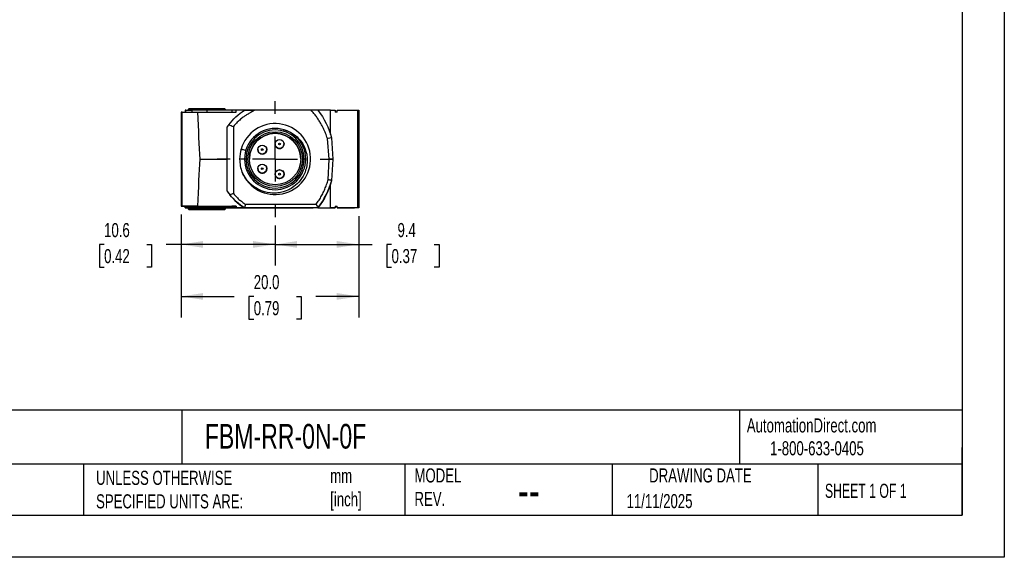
# Model space of a CAD drawing. Header units: millimetres. Extents: x 0 to 210, y 0 to 162.
# Tile 2 of 4: x 99 to 210, y 0 to 61. Entities that reach past the tile are written whole.
import ezdxf

# ---------------------------------------------------------------- set-up
doc = ezdxf.new("R2010")
doc.units = ezdxf.units.MM
doc.header["$LTSCALE"] = 0.75
doc.linetypes.add('CENTERX2', pattern=[20.32, 12.7, -2.54, 2.54, -2.54])
doc.layers.add('CENTER', color=40, linetype='CENTERX2')
doc.layers.add('DIMENSIONS', color=140, linetype='Continuous', lineweight=25)
doc.layers.add('TEXT', color=140, linetype='Continuous', lineweight=25)
doc.styles.add('SLDTEXTSTYLE0', font='TXT', dxfattribs={"width": 0.7})
doc.styles.add('SLDTEXTSTYLE1', font='TXT', dxfattribs={"width": 0.65})
doc.dimstyles.new('SLDDIMSTYLE1', dxfattribs={"dimtxt": 1.618506, "dimasz": 2.4765, "dimexe": 0, "dimexo": 0.0625, "dimgap": 0.404626, "dimtad": 0, "dimtih": 1, "dimtoh": 1, "dimdec": 1, "dimrnd": 1e-09, "dimzin": 12, "dimdsep": 46, "dimtxsty": 'SLDTEXTSTYLE0', "dimsah": 1, "dimcen": 0.09, "dimadec": 0, "dimazin": 3, "dimtfac": 1, "dimtdec": 1, "dimtofl": 0, "dimtmove": 0, "dimatfit": 3, "dimfxl": 0, "dimfrac": 2, "dimtolj": 1, "dimtzin": 12, "dimarcsym": 0})
doc.dimstyles.new('SLDDIMSTYLE4', dxfattribs={"dimtxt": 1.618506, "dimasz": 2.4765, "dimexe": 0, "dimexo": 0.0625, "dimgap": 0.404626, "dimtad": 0, "dimtih": 1, "dimtoh": 1, "dimdec": 1, "dimrnd": 1e-09, "dimzin": 4, "dimdsep": 46, "dimtxsty": 'SLDTEXTSTYLE0', "dimsah": 1, "dimcen": 0.09, "dimadec": 0, "dimazin": 1, "dimtfac": 1, "dimtdec": 1, "dimtofl": 0, "dimtmove": 0, "dimatfit": 3, "dimfxl": 0, "dimfrac": 2, "dimtolj": 1, "dimtzin": 12, "dimarcsym": 0})

# ---------------------------------------------------------------- blocks, each defined once
blk = doc.blocks.new('_D_9')
at = {"layer": 'DIMENSIONS'}
for p, q in [((116.74, 38.63), (116.74, 27.02)), ((136.77, 38.43), (136.77, 27.02)), ((116.74, 29.4), (122.74, 29.4)), ((124.93, 29.4), (124.38, 29.4)), ((124.38, 29.4), (124.38, 26.83)), ((129.74, 29.4), (130.28, 29.4)), ((130.28, 29.4), (130.28, 26.83)), ((136.77, 29.4), (131.93, 29.4)), ((124.38, 26.83), (124.93, 26.83)), ((130.28, 26.83), (129.74, 26.83))]:
    blk.add_line(p, q, dxfattribs=at)
for points in [[(116.74, 29.4), (119.22, 29.02), (119.22, 29.78)], [(136.77, 29.4), (134.29, 29.78), (134.29, 29.02)]]:
    blk.add_solid(points, dxfattribs=at)
at = {"layer": 'DIMENSIONS', "char_height": 1.587, "attachment_point": 1, "style": 'SLDTEXTSTYLE0'}
for s, insert in [('20.0', (124.93, 31.81)), ('0.79', (124.93, 28.87))]:
    blk.add_mtext(s, dxfattribs=dict(at, insert=insert))
blk = doc.blocks.new('_D_10')
at = {"layer": 'DIMENSIONS'}
for p, q in [((136.77, 38.43), (136.77, 32.88)), ((127.34, 37.39), (127.34, 32.88)), ((127.34, 35.26), (136.77, 35.26)), ((136.77, 35.26), (138.28, 35.26)), ((140.47, 35.26), (139.93, 35.26)), ((139.93, 35.26), (139.93, 32.69)), ((145.28, 35.26), (145.82, 35.26)), ((145.82, 35.26), (145.82, 32.69)), ((139.93, 32.69), (140.47, 32.69)), ((145.82, 32.69), (145.28, 32.69))]:
    blk.add_line(p, q, dxfattribs=at)
for points in [[(127.34, 35.26), (129.82, 34.88), (129.82, 35.64)], [(136.77, 35.26), (134.29, 35.64), (134.29, 34.88)]]:
    blk.add_solid(points, dxfattribs=at)
at = {"layer": 'DIMENSIONS', "char_height": 1.587, "attachment_point": 1, "style": 'SLDTEXTSTYLE0'}
for s, insert in [('9.4', (141.14, 37.67)), ('0.37', (140.47, 34.74))]:
    blk.add_mtext(s, dxfattribs=dict(at, insert=insert))
blk = doc.blocks.new('_D_11')
at = {"layer": 'DIMENSIONS'}
for p, q in [((116.74, 38.63), (116.74, 32.88)), ((127.34, 37.39), (127.34, 32.88)), ((108.06, 35.26), (107.52, 35.26)), ((107.52, 35.26), (107.52, 32.69)), ((112.87, 35.26), (113.41, 35.26)), ((113.41, 35.26), (113.41, 32.69)), ((116.74, 35.26), (115.06, 35.26)), ((127.34, 35.26), (116.74, 35.26)), ((107.52, 32.69), (108.06, 32.69)), ((113.41, 32.69), (112.87, 32.69))]:
    blk.add_line(p, q, dxfattribs=at)
for points in [[(116.74, 35.26), (119.22, 34.88), (119.22, 35.64)], [(127.34, 35.26), (124.86, 35.64), (124.86, 34.88)]]:
    blk.add_solid(points, dxfattribs=at)
at = {"layer": 'DIMENSIONS', "char_height": 1.587, "attachment_point": 1, "style": 'SLDTEXTSTYLE0'}
for s, insert in [('10.6', (108.06, 37.67)), ('0.42', (108.06, 34.74))]:
    blk.add_mtext(s, dxfattribs=dict(at, insert=insert))
blk = doc.blocks.new('SW_CENTERMARKSYMBOL_0')
at = {"layer": 'CENTER', "color": 0}
for p, q in [((0, 5.08), (0, 6.54)), ((0, 0), (0, 2.54)), ((-5.08, 0), (-6.54, 0)), ((0, 0), (-2.54, 0)), ((0, 0), (0, -2.54)), ((0, 0), (2.54, 0)), ((5.08, 0), (6.54, 0)), ((0, -5.08), (0, -6.54))]:
    blk.add_line(p, q, dxfattribs=at)

msp = doc.modelspace()

# ---------------------------------------------------------------- linework, layer by layer
at = {"color": 7, "linetype": 'Continuous'}
for p, q in [((209.55, 161.93), (209.55, 0)), ((209.55, 0), (0, 0))]:
    msp.add_line(p, q, dxfattribs=at)
for p, q in [((116.74, 50.18), (116.74, 39.58)), ((116.86, 39.58), (116.86, 50.18)), ((117.19, 50.38), (117.19, 50.18)), ((117.26, 50.18), (117.26, 50.38)), ((117.64, 50.58), (117.54, 50.48)), ((117.54, 50.48), (117.54, 50.38)), ((117.95, 50.38), (117.95, 50.18)), ((118.57, 50.18), (122.94, 50.18)), ((119.64, 50.38), (119.64, 50.18)), ((122.44, 50.38), (119.64, 50.38)), ((121.74, 50.48), (121.64, 50.58)), ((121.74, 50.38), (121.74, 50.48)), ((122.44, 50.38), (122.44, 50.18)), ((122.94, 50.18), (122.94, 50.38)), ((125.03, 50.38), (122.94, 50.38)), ((131.4, 50.38), (125.03, 50.38)), ((131.64, 50.38), (131.4, 50.38)), ((133.59, 50.38), (131.74, 50.38)), ((133.59, 47.66), (133.59, 50.38)), ((133.59, 50.38), (134.12, 50.38)), ((134.12, 50.38), (134.12, 50.18)), ((134.32, 50.18), (134.12, 50.18)), ((134.32, 50.18), (134.32, 50.38)), ((134.32, 50.38), (136.68, 50.38)), ((136.68, 39.38), (136.68, 50.38)), ((136.77, 50.38), (136.77, 39.38)), ((136.77, 49.05), (136.77, 49.05)), ((121.94, 44.88), (121.94, 48.5)), ((122.64, 48.56), (122.64, 40.99)), ((133.44, 44.86), (133.23, 47.2)), ((133.71, 47.28), (133.32, 47.18)), ((133.71, 47.28), (133.84, 44.88)), ((123.53, 46.1), (123.49, 45.95)), ((123.71, 46.55), (123.71, 46.55)), ((125.39, 45.95), (125.39, 45.95)), ((126.39, 45.95), (126.39, 45.95)), ((127.34, 46.58), (127.34, 46.58)), ((128.34, 46.58), (128.34, 46.58)), ((118.86, 44.88), (121.94, 44.88)), ((121.94, 41.26), (121.94, 44.88)), ((123.34, 44.88), (123.34, 44.88)), ((123.89, 44.88), (123.34, 44.88)), ((124.06, 44.88), (123.89, 44.88)), ((123.89, 44.88), (123.89, 44.88)), ((130.79, 44.88), (130.62, 44.88)), ((130.79, 44.88), (130.79, 44.88)), ((133.32, 42.55), (133.44, 44.86)), ((133.84, 44.86), (133.44, 44.86)), ((133.84, 44.88), (133.71, 42.48)), ((133.84, 44.86), (133.71, 42.48)), ((133.84, 44.88), (133.84, 44.86)), ((133.84, 44.88), (133.84, 44.88)), ((125.39, 43.8), (125.39, 43.8)), ((126.39, 43.8), (126.39, 43.8)), ((127.34, 43.18), (127.34, 43.18)), ((128.34, 43.18), (128.34, 43.18)), ((133.71, 42.48), (133.71, 42.48)), ((133.59, 39.38), (133.59, 42.07)), ((116.74, 39.58), (116.74, 39.58)), ((117.19, 39.38), (117.19, 39.58)), ((117.19, 39.38), (117.2, 39.38)), ((117.2, 39.38), (117.54, 39.38)), ((117.26, 39.38), (117.26, 39.58)), ((117.54, 39.38), (117.54, 39.28)), ((117.54, 39.28), (117.64, 39.18)), ((117.95, 39.58), (117.95, 39.38)), ((118.57, 39.58), (122.94, 39.58)), ((119.64, 39.58), (122.44, 39.58)), ((119.64, 39.38), (119.64, 39.58)), ((122.44, 39.38), (119.64, 39.38)), ((121.64, 39.18), (121.74, 39.28)), ((121.74, 39.28), (121.74, 39.38)), ((121.74, 39.38), (121.9, 39.38)), ((122.44, 39.58), (122.44, 39.58)), ((122.94, 39.58), (122.44, 39.58)), ((122.44, 39.38), (122.44, 39.58)), ((122.44, 39.38), (130.24, 39.38)), ((122.44, 39.38), (122.44, 39.38)), ((122.94, 39.58), (122.94, 39.38)), ((122.94, 39.58), (122.94, 39.58)), ((122.94, 39.38), (122.94, 39.38)), ((123.88, 39.38), (122.94, 39.38)), ((123.99, 39.78), (123.87, 39.38)), ((132.17, 39.38), (123.88, 39.38)), ((123.88, 39.38), (123.88, 39.38)), ((123.99, 39.78), (131.97, 39.78)), ((130.24, 39.38), (131.64, 39.38)), ((130.24, 39.38), (130.24, 39.38)), ((132.16, 39.38), (131.64, 39.38)), ((131.64, 39.38), (131.64, 39.38)), ((132.16, 39.38), (132.16, 39.38)), ((132.16, 39.38), (133.59, 39.38)), ((132.16, 39.38), (134.12, 39.38)), ((134.12, 39.38), (133.59, 39.38)), ((134.12, 39.58), (134.32, 39.58)), ((134.12, 39.58), (134.12, 39.38)), ((134.12, 39.58), (134.32, 39.58)), ((134.12, 39.58), (134.12, 39.58)), ((134.12, 39.38), (134.12, 39.38)), ((134.32, 39.38), (134.32, 39.58)), ((134.32, 39.58), (134.32, 39.58)), ((136.68, 39.38), (134.32, 39.38)), ((134.32, 39.38), (135.25, 39.38)), ((134.32, 39.38), (134.32, 39.38)), ((135.25, 39.38), (135.32, 39.38)), ((135.32, 39.38), (135.35, 39.38)), ((135.35, 39.38), (136.28, 39.38)), ((136.77, 39.38), (136.28, 39.38)), ((136.77, 39.38), (136.77, 39.38))]:
    msp.add_line(p, q)
at = {"flags": 128}
for points in [[(116.86, 50.18), (116.83, 50.18), (116.81, 50.18), (116.79, 50.18), (116.77, 50.18), (116.76, 50.18), (116.75, 50.18), (116.74, 50.18), (116.74, 50.18)], [(116.86, 50.18), (116.94, 50.18), (117.05, 50.18), (117.19, 50.18), (117.36, 50.18), (117.56, 50.18), (117.79, 50.18), (118.03, 50.18), (118.29, 50.18), (118.57, 50.18)], [(117.26, 50.38), (117.24, 50.38), (117.23, 50.38), (117.22, 50.38), (117.21, 50.38), (117.2, 50.38), (117.19, 50.38), (117.19, 50.38), (117.19, 50.38)], [(117.26, 50.38), (117.29, 50.38), (117.35, 50.38), (117.41, 50.38), (117.49, 50.38), (117.59, 50.38), (117.7, 50.38), (117.82, 50.38), (117.95, 50.38)], [(121.74, 50.48), (121.72, 50.48), (121.67, 50.48), (121.59, 50.48), (121.48, 50.48), (121.34, 50.48), (121.17, 50.48), (120.98, 50.48), (120.77, 50.48), (120.53, 50.48), (120.29, 50.48), (120.03, 50.48), (119.77, 50.48), (119.51, 50.48), (119.25, 50.48), (118.99, 50.48), (118.75, 50.48), (118.52, 50.48), (118.3, 50.48), (118.11, 50.48), (117.94, 50.48), (117.8, 50.48), (117.69, 50.48), (117.61, 50.48), (117.56, 50.48), (117.54, 50.48)], [(117.64, 50.58), (117.64, 50.58), (117.68, 50.58), (117.74, 50.58), (117.84, 50.58), (117.96, 50.58), (118.12, 50.58), (118.3, 50.58), (118.5, 50.58), (118.72, 50.58), (118.95, 50.58), (119.2, 50.58), (119.45, 50.58), (119.7, 50.58), (119.96, 50.58), (120.21, 50.58), (120.45, 50.58), (120.68, 50.58), (120.89, 50.58), (121.08, 50.58), (121.24, 50.58), (121.38, 50.58), (121.49, 50.58), (121.58, 50.58), (121.62, 50.58), (121.64, 50.58)], [(119.64, 50.38), (119.41, 50.38), (119.18, 50.38), (118.95, 50.38), (118.73, 50.38), (118.52, 50.38), (118.32, 50.38), (118.13, 50.38), (117.95, 50.38)], [(122.94, 50.38), (122.93, 50.38), (122.89, 50.38), (122.83, 50.38), (122.75, 50.38), (122.65, 50.38), (122.53, 50.38), (122.44, 50.38)], [(136.68, 50.38), (136.7, 50.38), (136.71, 50.38), (136.73, 50.38), (136.74, 50.38), (136.75, 50.38), (136.76, 50.38), (136.76, 50.38), (136.77, 50.38)], [(128.23, 48.2), (128.31, 48.18), (128.58, 48.1), (128.8, 48.02), (128.97, 47.94), (129.2, 47.83), (129.41, 47.69), (129.67, 47.5), (129.82, 47.37), (129.94, 47.25), (130.05, 47.13), (130.17, 47), (130.27, 46.86), (130.37, 46.72), (130.46, 46.58), (130.61, 46.29), (130.74, 45.98), (130.85, 45.63), (130.9, 45.45), (130.93, 45.28), (130.95, 45.12), (130.96, 44.98), (130.97, 44.76), (130.96, 44.62), (130.95, 44.45), (130.93, 44.28), (130.91, 44.11), (130.87, 43.94), (130.83, 43.77), (130.78, 43.61), (130.71, 43.41), (130.62, 43.19), (130.49, 42.95), (130.33, 42.69), (130.17, 42.47), (130, 42.27), (129.83, 42.09), (129.65, 41.93), (129.46, 41.78), (129.29, 41.66), (129.13, 41.56), (128.99, 41.49), (128.88, 41.43), (128.79, 41.38), (128.57, 41.29), (128.25, 41.18), (127.81, 41.09), (127.64, 41.06), (127.48, 41.05), (127.31, 41.04), (127.14, 41.04), (126.96, 41.05), (126.78, 41.06), (126.46, 41.11), (126.13, 41.19), (125.81, 41.3), (125.34, 41.52), (124.9, 41.8), (124.64, 42.01), (124.4, 42.24), (124.16, 42.51), (123.97, 42.77), (123.82, 43.01), (123.71, 43.21), (123.63, 43.39), (123.63, 43.39)], [(116.74, 39.58), (116.74, 39.58), (116.75, 39.58), (116.76, 39.58), (116.77, 39.58), (116.79, 39.58), (116.81, 39.58), (116.83, 39.58), (116.86, 39.58)], [(116.86, 39.58), (116.83, 39.58), (116.81, 39.58), (116.79, 39.58), (116.77, 39.58), (116.76, 39.58), (116.75, 39.58), (116.74, 39.58), (116.74, 39.58)], [(118.57, 39.58), (118.29, 39.58), (118.03, 39.58), (117.79, 39.58), (117.56, 39.58), (117.36, 39.58), (117.19, 39.58), (117.05, 39.58), (116.94, 39.58), (116.86, 39.58)], [(116.86, 39.58), (116.88, 39.58), (116.92, 39.58), (116.96, 39.58), (117.01, 39.58), (117.06, 39.58), (117.13, 39.58), (117.19, 39.58), (117.27, 39.58)], [(117.19, 39.58), (117.19, 39.58), (117.19, 39.58), (117.2, 39.58), (117.21, 39.58), (117.22, 39.58), (117.23, 39.58), (117.24, 39.58), (117.26, 39.58)], [(117.26, 39.38), (117.24, 39.38), (117.23, 39.38), (117.22, 39.38), (117.21, 39.38), (117.2, 39.38), (117.19, 39.38), (117.19, 39.38), (117.19, 39.38)], [(117.26, 39.58), (117.29, 39.58), (117.35, 39.58), (117.41, 39.58), (117.49, 39.58), (117.59, 39.58), (117.7, 39.58), (117.82, 39.58), (117.95, 39.58)], [(117.95, 39.38), (117.82, 39.38), (117.7, 39.38), (117.59, 39.38), (117.49, 39.38), (117.41, 39.38), (117.35, 39.38), (117.29, 39.38), (117.26, 39.38)], [(119.64, 39.38), (119.38, 39.38), (119.12, 39.38), (118.87, 39.38), (118.63, 39.38), (118.41, 39.38), (118.2, 39.38), (118.02, 39.38), (117.87, 39.38), (117.74, 39.38), (117.64, 39.38), (117.58, 39.38), (117.54, 39.38), (117.54, 39.38)], [(117.54, 39.28), (117.56, 39.28), (117.61, 39.28), (117.69, 39.28), (117.8, 39.28), (117.94, 39.28), (118.11, 39.28), (118.3, 39.28), (118.52, 39.28), (118.75, 39.28), (118.99, 39.28), (119.25, 39.28), (119.51, 39.28), (119.77, 39.28), (120.03, 39.28), (120.29, 39.28), (120.53, 39.28), (120.77, 39.28), (120.98, 39.28), (121.17, 39.28), (121.34, 39.28), (121.48, 39.28), (121.59, 39.28), (121.67, 39.28), (121.72, 39.28), (121.74, 39.28)], [(121.64, 39.18), (121.62, 39.18), (121.58, 39.18), (121.49, 39.18), (121.38, 39.18), (121.24, 39.18), (121.08, 39.18), (120.89, 39.18), (120.68, 39.18), (120.45, 39.18), (120.21, 39.18), (119.96, 39.18), (119.7, 39.18), (119.45, 39.18), (119.2, 39.18), (118.95, 39.18), (118.72, 39.18), (118.5, 39.18), (118.3, 39.18), (118.12, 39.18), (117.96, 39.18), (117.84, 39.18), (117.74, 39.18), (117.68, 39.18), (117.64, 39.18), (117.64, 39.18), (117.68, 39.18), (117.74, 39.18), (117.84, 39.18), (117.96, 39.18), (118.12, 39.18), (118.3, 39.18), (118.5, 39.18), (118.72, 39.18), (118.95, 39.18), (119.2, 39.18), (119.45, 39.18), (119.7, 39.18), (119.96, 39.18), (120.21, 39.18), (120.45, 39.18), (120.68, 39.18), (120.89, 39.18), (121.08, 39.18), (121.24, 39.18), (121.38, 39.18), (121.49, 39.18), (121.58, 39.18), (121.62, 39.18), (121.64, 39.18)], [(117.95, 39.58), (118.13, 39.58), (118.32, 39.58), (118.52, 39.58), (118.73, 39.58), (118.95, 39.58), (119.18, 39.58), (119.41, 39.58), (119.64, 39.58)], [(119.64, 39.38), (119.41, 39.38), (119.18, 39.38), (118.95, 39.38), (118.73, 39.38), (118.52, 39.38), (118.32, 39.38), (118.13, 39.38), (117.95, 39.38)], [(119.64, 39.18), (119.86, 39.18), (120.08, 39.18), (120.29, 39.18), (120.49, 39.18), (120.66, 39.18), (120.81, 39.18), (120.94, 39.18), (121.04, 39.18), (121.1, 39.18), (121.14, 39.18), (121.14, 39.18), (121.1, 39.18), (121.04, 39.18), (120.94, 39.18), (120.81, 39.18), (120.66, 39.18), (120.49, 39.18), (120.29, 39.18), (120.08, 39.18), (119.86, 39.18), (119.64, 39.18), (119.42, 39.18), (119.2, 39.18), (118.99, 39.18), (118.8, 39.18), (118.62, 39.18), (118.47, 39.18), (118.34, 39.18), (118.24, 39.18), (118.18, 39.18), (118.14, 39.18), (118.14, 39.18), (118.18, 39.18), (118.24, 39.18), (118.34, 39.18), (118.47, 39.18), (118.62, 39.18), (118.8, 39.18), (118.99, 39.18), (119.2, 39.18), (119.42, 39.18), (119.64, 39.18)], [(121.74, 39.38), (121.74, 39.38), (121.7, 39.38), (121.64, 39.38), (121.54, 39.38), (121.41, 39.38), (121.26, 39.38), (121.08, 39.38), (120.88, 39.38), (120.65, 39.38), (120.41, 39.38), (120.16, 39.38), (119.9, 39.38), (119.64, 39.38)], [(121.9, 39.38), (122.02, 39.38), (122.13, 39.38), (122.22, 39.38), (122.3, 39.38), (122.36, 39.38), (122.41, 39.38), (122.43, 39.38), (122.44, 39.38)], [(122.94, 39.58), (122.93, 39.58), (122.89, 39.58), (122.83, 39.58), (122.75, 39.58), (122.65, 39.58), (122.52, 39.58), (122.44, 39.58)], [(122.94, 39.38), (122.93, 39.38), (122.89, 39.38), (122.83, 39.38), (122.75, 39.38), (122.65, 39.38), (122.53, 39.38), (122.44, 39.38)], [(136.77, 39.38), (136.76, 39.38), (136.76, 39.38), (136.75, 39.38), (136.74, 39.38), (136.73, 39.38), (136.71, 39.38), (136.7, 39.38), (136.68, 39.38)]]:
    msp.add_lwpolyline(points, dxfattribs=at)
for centre, radius in [((127.34, 44.88), 3.08), ((127.34, 44.88), 2.9), ((127.84, 46.58), 0.5), ((127.84, 46.58), 0.1), ((125.89, 45.95), 0.5), ((125.89, 45.95), 0.1), ((125.89, 43.8), 0.5), ((125.89, 43.8), 0.1), ((127.84, 43.18), 0.5), ((127.84, 43.18), 0.505), ((127.84, 43.18), 0.1)]:
    msp.add_circle(centre, radius)
for centre, radius, start, end in [((127.34, 44.88), 4, 201.8005, 163.5459), ((127.34, 44.88), 6.5, 143.6467, 146.1778), ((127.34, 44.88), 3.45, 360, 180), ((127.34, 44.88), 3.28, 360, 180), ((127.34, 44.88), 2.9, 0, 180), ((127.84, 46.58), 0.505, 270, 14.5875), ((127.34, 44.88), 4, 163.5368, 180), ((125.89, 45.95), 0.505, 175.2841, 270), ((125.89, 45.95), 0.5, 180, 247.4773), ((125.89, 45.95), 0.5, 247.4773, 0), ((125.89, 45.95), 0.505, 270, 14.5875), ((127.84, 46.58), 0.505, 175.2841, 270), ((127.84, 46.58), 0.5, 180, 247.4773), ((127.84, 46.58), 0.5, 247.4773, 0), ((127.34, 44.88), 4, 180, 201.8776), ((127.34, 44.88), 3.45, 180, 360), ((127.34, 44.88), 3.45, 180, 360), ((127.34, 44.88), 3.28, 180, 360), ((125.89, 43.8), 0.505, 175.2841, 270), ((125.89, 43.8), 0.5, 180, 247.4773), ((125.89, 43.8), 0.5, 247.4773, 0), ((125.89, 43.8), 0.505, 270, 14.5875), ((127.84, 43.18), 0.5, 180, 247.4773), ((127.84, 43.18), 0.5, 247.4773, 0), ((125.04, 44.88), 9, 322.3301, 344.5376), ((127.34, 44.88), 6.5, 213.8222, 218.3074), ((127.34, 44.88), 6.5, 213.8222, 237.7958)]:
    msp.add_arc(centre, radius, start, end)
for centre, major_axis, start_param, end_param in [((119.6, 199.93), (0.02, 160.41), 2.774909, 2.882259), ((119.6, -110.17), (-0.02, 160.41), 0.259334, 0.366684)]:
    msp.add_ellipse(centre, major_axis=major_axis, ratio=0.017454, start_param=start_param, end_param=end_param)
for points in [[(122.11, 48.73), (122.59, 49.39), (123.19, 49.95), (123.88, 50.38)], [(132.16, 50.38), (132.88, 49.46), (133.4, 48.4), (133.71, 47.28)], [(122.11, 48.73), (122.28, 48.68), (122.46, 48.62), (122.64, 48.56)], [(133.32, 47.22), (133.29, 47.21), (133.26, 47.21), (133.23, 47.2)], [(133.71, 42.48), (133.4, 41.36), (132.88, 40.3), (132.17, 39.38)], [(133.72, 42.48), (133.58, 42.51), (133.45, 42.53), (133.32, 42.55)], [(122.64, 40.99), (122.51, 40.94), (122.37, 40.9), (122.24, 40.85)], [(123.88, 39.38), (123.25, 39.77), (122.7, 40.27), (122.24, 40.85)], [(131.97, 39.78), (132.04, 39.65), (132.1, 39.52), (132.17, 39.38)]]:
    msp.add_open_spline(points, degree=3)
for points, knots in [([(125.03, 50.38), (124.92, 50.32), (124.7, 50.19), (124.37, 50), (124.04, 49.81), (123.69, 49.57), (123.34, 49.28), (122.97, 48.94), (122.75, 48.69), (122.64, 48.56)], [0, 0, 0, 0, 0.125573, 0.251461, 0.381397, 0.502471, 0.66823, 0.833699, 1, 1, 1, 1]), ([(123.88, 50.38), (123.99, 50.38), (124.38, 50.38), (124.77, 50.38), (125.03, 50.38)], [0, 0, 0, 0, 0.307503, 1, 1, 1, 1]), ([(133.23, 47.2), (133.2, 47.3), (133.14, 47.5), (133.03, 47.78), (132.91, 48.07), (132.78, 48.34), (132.64, 48.62), (132.47, 48.93), (132.25, 49.28), (131.99, 49.67), (131.71, 50.03), (131.51, 50.26), (131.4, 50.38)], [0, 0, 0, 0, 0.0834711, 0.1666824, 0.2497379, 0.3327418, 0.4157986, 0.4990128, 0.6244586, 0.7495775, 0.8748203, 1, 1, 1, 1]), ([(132.17, 50.38), (132.04, 50.38), (131.79, 50.38), (131.53, 50.38), (131.4, 50.38)], [0, 0, 0, 0, 0.492161, 1, 1, 1, 1]), ([(123.5, 46.01), (123.61, 45.98), (123.8, 45.93), (123.98, 45.88), (124.05, 45.86)], [0, 0, 0, 0, 0.604966, 1, 1, 1, 1]), ([(131.97, 39.78), (132.02, 39.86), (132.13, 40.01), (132.29, 40.25), (132.44, 40.49), (132.58, 40.73), (132.71, 40.98), (132.83, 41.23), (132.95, 41.49), (133.05, 41.75), (133.15, 42.01), (133.24, 42.28), (133.29, 42.46), (133.32, 42.55)], [0, 0, 0, 0, 0.091694, 0.182937, 0.273824, 0.364455, 0.454928, 0.545342, 0.635797, 0.726392, 0.817225, 0.908396, 1, 1, 1, 1]), ([(122.64, 40.99), (122.69, 40.93), (122.78, 40.82), (122.94, 40.65), (123.1, 40.49), (123.26, 40.34), (123.44, 40.19), (123.62, 40.05), (123.8, 39.91), (123.93, 39.82), (123.99, 39.78)], [0, 0, 0, 0, 0.12383, 0.247634, 0.371594, 0.495891, 0.620704, 0.746211, 0.872586, 1, 1, 1, 1])]:
    msp.add_open_spline(points, degree=3, knots=knots)
at = {"layer": 'TEXT'}
for p, q in [((204.79, 157.16), (204.79, 4.76)), ((204.79, 16.59), (4.76, 16.59)), ((116.82, 16.59), (116.82, 10.48)), ((179.68, 16.59), (179.68, 10.48)), ((204.79, 4.76), (204.79, 12.38)), ((204.79, 10.48), (4.76, 10.48)), ((105.75, 10.48), (105.75, 4.76)), ((141.98, 10.48), (141.98, 4.76)), ((165.35, 10.48), (165.35, 4.76)), ((188.51, 10.48), (188.51, 4.76)), ((4.76, 4.76), (204.79, 4.76))]:
    msp.add_line(p, q, dxfattribs=at)

# ---------------------------------------------------------------- block references
at = {"layer": 'CENTER'}
msp.add_blockref('SW_CENTERMARKSYMBOL_0', (127.34, 44.88), dxfattribs=at)

# ---------------------------------------------------------------- texts
at = {"color": 179, "linetype": 'Continuous', "lineweight": 18, "char_height": 1.5875, "attachment_point": 1, "style": 'SLDTEXTSTYLE0'}
for s, insert in [('AutomationDirect.com', (180.52, 15.66)), ('1-800-633-0405', (183.14, 13.08))]:
    msp.add_mtext(s, dxfattribs=dict(at, insert=insert))
at = {"layer": 'TEXT'}
for s, insert, char_height, attachment_point, style in [('FBM-RR-0N-0F', (119.41, 15.03), 2.7781, 1, 'SLDTEXTSTYLE0'), ('MODEL ^JREV.', (143.05, 10.02), 1.5875, 1, 'SLDTEXTSTYLE0'), ('DRAWING DATE', (175.29, 10.02), 1.5875, 2, 'SLDTEXTSTYLE0'), ('METRIC UNITS USED ^JFOR PART DESIGN', (80.14, 9.75), 1.5875, 1, 'SLDTEXTSTYLE0'), ('UNLESS OTHERWISE ^JSPECIFIED UNITS ARE:', (107.15, 9.75), 1.5875, 1, 'SLDTEXTSTYLE0'), ('mm^J[inch]', (133.55, 9.98), 1.587, 1, 'SLDTEXTSTYLE0'), ('SHEET 1 OF 1', (189.33, 8.29), 1.5875, 1, 'SLDTEXTSTYLE1'), ('--', (154.72, 9.54), 3.969, 1, 'SLDTEXTSTYLE0'), ('11/11/2025', (166.96, 7.13), 1.587, 1, 'SLDTEXTSTYLE0')]:
    msp.add_mtext(s, dxfattribs=dict(at, insert=insert, char_height=char_height, attachment_point=attachment_point, style=style))

# ---------------------------------------------------------------- dimensions: what is measured, and where the dimension line sits
at = {"layer": 'DIMENSIONS'}
for base, p2, picture, middle in [((116.74, 35.26), (116.74, 39.58), '_D_11', (110.46, 35.26)), ((136.77, 35.26), (136.77, 39.38), '_D_10', (142.88, 35.26))]:
    dim = msp.add_linear_dim(base=base, p1=(127.34, 38.34), p2=p2, dimstyle='SLDDIMSTYLE1', dxfattribs=at)
    dim.commit()
    dim.dimension.update_dxf_attribs({"geometry": picture, "text_midpoint": middle, "dimtype": 160})
dim = msp.add_linear_dim(base=(136.77, 29.4), p1=(116.74, 39.58), p2=(136.77, 39.38), angle=0, dimstyle='SLDDIMSTYLE4', dxfattribs=at)
dim.commit()
dim.dimension.update_dxf_attribs({"geometry": '_D_9', "text_midpoint": (127.33, 29.4), "dimtype": 160})

doc.saveas('drawing.dxf')
